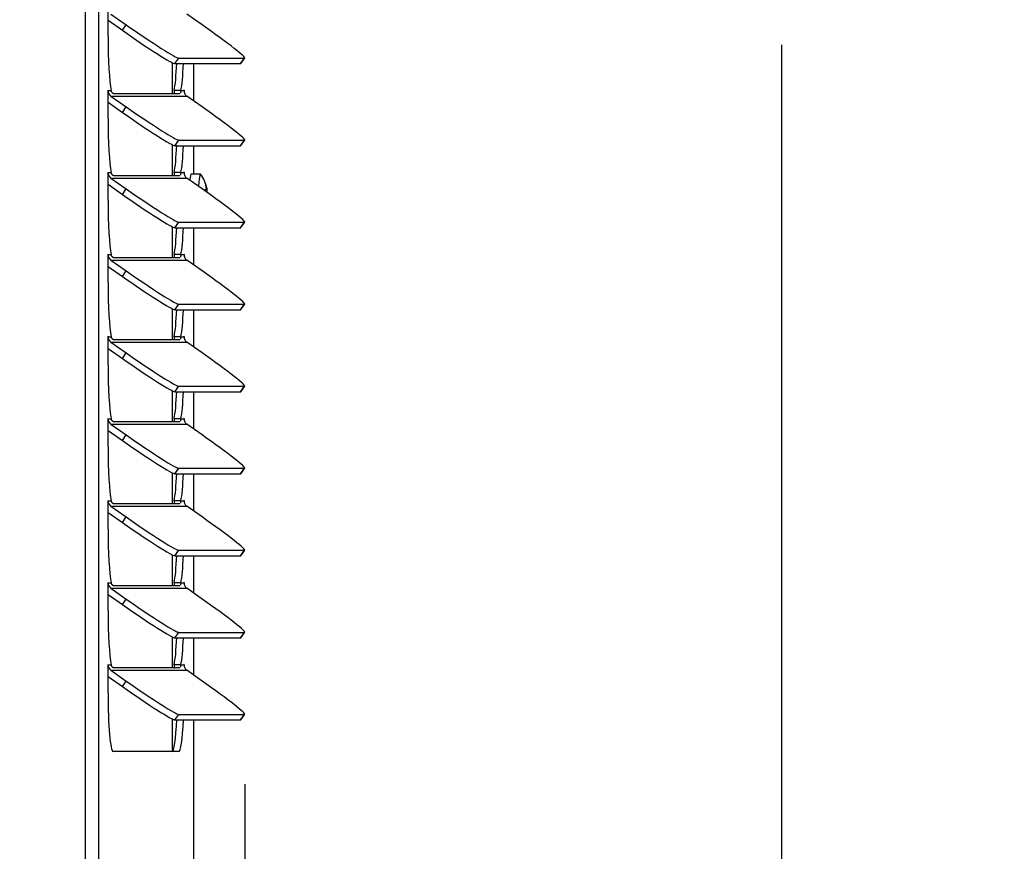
# Model space of a CAD drawing. Header units: inches. Extents: x -1 to 128, y 3 to 101.
# Tile 5 of 17: x 35 to 44, y 58 to 65. Entities that reach past the tile are written whole.
import ezdxf

# ---------------------------------------------------------------- set-up
doc = ezdxf.new("R2010")
doc.units = ezdxf.units.IN
doc.header["$LTSCALE"] = 12
doc.header["$MEASUREMENT"] = 0
doc.header["$PDSIZE"] = -1
doc.linetypes.add('SLD-Solid', pattern=[0])
doc.layers.add('DIMENSIONS', color=140, linetype='SLD-Solid', lineweight=25)
doc.styles.get("Standard").update_dxf_attribs({"font": 'verdana.ttf'})
doc.dimstyles.get("Standard").update_dxf_attribs({"dimtxt": 0.18, "dimasz": 0.18, "dimexe": 0.18, "dimexo": 0.0625, "dimgap": 0.09, "dimtad": 0, "dimtih": 1, "dimtoh": 1, "dimdec": 4, "dimzin": 0, "dimdsep": 46, "dimtxsty": 'Standard', "dimcen": 0.09, "dimadec": 0, "dimazin": 0, "dimtfac": 1, "dimtdec": 4, "dimtofl": 0, "dimtmove": 0, "dimatfit": 3, "dimfxl": 0, "dimtolj": 1, "dimtzin": 0, "dimarcsym": 0})

# ---------------------------------------------------------------- blocks, each defined once
blk = doc.blocks.new('*D138')
at = {"layer": 'Defpoints', "color": 0}
for p in [(36.6679, 86.0468), (41.8381, 86.0468), (36.7743, 48.3363)]:
    blk.add_point(p, dxfattribs=at)
at = {"layer": 'DIMENSIONS', "color": 0, "lineweight": -2}
for p, q in [((37.2679, 86.0468), (43.3381, 86.0468)), ((41.8381, 85.2968), (41.8381, 68.6524)), ((41.8381, 49.0863), (41.8381, 64.6117)), ((37.3743, 48.3363), (43.3381, 48.3363))]:
    blk.add_line(p, q, dxfattribs=at)
at = {"layer": 'DIMENSIONS', "color": 0}
for points in [[(41.7131, 85.2968), (41.9631, 85.2968), (41.8381, 86.0468)], [(41.7131, 49.0863), (41.9631, 49.0863), (41.8381, 48.3363)]]:
    blk.add_solid(points, dxfattribs=at)
at = {"layer": 'DIMENSIONS', "color": 0, "insert": (41.8381, 66.6321), "char_height": 0.75, "attachment_point": 5}
blk.add_mtext('\\A1; 37.71\\P [957.85]\\P (480V)', dxfattribs=at)
blk = doc.blocks.new('*D135')
at = {"layer": 'Defpoints', "color": 0}
for p in [(37.2175, 58.8515), (36.7818, 48.3363), (37.2175, 45.3742)]:
    blk.add_point(p, dxfattribs=at)
at = {"layer": 'DIMENSIONS', "color": 0, "lineweight": -2}
for p, q in [((37.2175, 58.2515), (37.2175, 43.8742)), ((36.7818, 47.7363), (36.7818, 43.8742)), ((36.0318, 45.3742), (35.2818, 45.3742)), ((37.9675, 45.3742), (38.7644, 45.3742))]:
    blk.add_line(p, q, dxfattribs=at)
at = {"layer": 'DIMENSIONS', "color": 0}
for points in [[(36.0318, 45.4992), (36.0318, 45.2492), (36.7818, 45.3742)], [(37.9675, 45.4992), (37.9675, 45.2492), (37.2175, 45.3742)]]:
    blk.add_solid(points, dxfattribs=at)
at = {"layer": 'DIMENSIONS', "color": 0, "insert": (41.1032, 45.3742), "char_height": 0.75, "attachment_point": 5}
blk.add_mtext('\\A1; 0.44\\P [11.07]', dxfattribs=at)

msp = doc.modelspace()

# ---------------------------------------------------------------- linework, layer by layer
for p, q in [((35.84778, 48.36631), (35.84778, 83.60331)), ((35.96334, 48.36631), (35.96334, 83.60331)), ((36.04194, 64.68337), (36.04194, 64.92437)), ((36.04194, 64.82374), (36.1652, 64.7371)), ((36.0671, 64.87686), (36.19834, 64.78461)), ((36.85097, 64.78461), (36.71973, 64.87686)), ((36.1652, 64.7371), (36.19834, 64.78461)), ((36.6168, 64.45031), (36.64994, 64.49782)), ((36.64994, 64.49782), (37.21541, 64.49782)), ((37.18226, 64.45031), (37.21541, 64.49782)), ((37.18434, 64.45104), (37.21748, 64.49855)), ((36.59338, 64.4592), (36.59338, 64.19107)), ((36.6168, 64.45031), (37.18226, 64.45031)), ((36.78146, 64.12758), (36.78146, 64.45031)), ((36.04194, 64.21848), (36.04247, 64.21848)), ((36.04194, 63.97748), (36.04194, 64.21848)), ((36.04247, 64.21848), (36.06863, 64.21848)), ((36.66892, 64.21848), (36.61114, 64.21848)), ((36.66892, 64.21848), (36.69509, 64.21848)), ((36.69509, 64.21848), (36.69561, 64.21848)), ((36.69561, 64.21848), (36.69561, 64.2107)), ((36.0671, 64.17097), (36.19834, 64.07873)), ((36.0671, 64.17097), (36.71973, 64.17097)), ((36.65837, 64.19107), (36.09291, 64.19107)), ((36.85097, 64.07873), (36.71973, 64.17097)), ((36.04194, 64.11785), (36.1652, 64.03122)), ((36.1652, 64.03122), (36.19834, 64.07873)), ((36.6168, 63.74443), (36.64994, 63.79194)), ((36.64994, 63.79194), (37.21541, 63.79194)), ((37.18226, 63.74443), (37.21541, 63.79194)), ((37.18434, 63.74516), (37.21748, 63.79267)), ((36.59338, 63.75332), (36.59338, 63.48519)), ((36.6168, 63.74443), (37.18226, 63.74443)), ((36.78146, 63.49931), (36.78146, 63.74443)), ((36.04194, 63.5126), (36.04247, 63.5126)), ((36.04194, 63.2716), (36.04194, 63.5126)), ((36.04247, 63.5126), (36.06863, 63.5126)), ((36.0671, 63.46509), (36.19834, 63.37284)), ((36.0671, 63.46509), (36.71973, 63.46509)), ((36.65837, 63.48519), (36.09291, 63.48519)), ((36.66892, 63.5126), (36.61114, 63.5126)), ((36.66892, 63.5126), (36.69509, 63.5126)), ((36.69509, 63.5126), (36.69561, 63.5126)), ((36.69561, 63.5126), (36.69561, 63.50482)), ((36.85097, 63.37284), (36.71973, 63.46509)), ((36.836, 63.49931), (36.75631, 63.49931)), ((36.04194, 63.41197), (36.1652, 63.32533)), ((36.1652, 63.32533), (36.19834, 63.37284)), ((36.88775, 63.39652), (36.88462, 63.39652)), ((36.89187, 63.38098), (36.88709, 63.38098)), ((36.88761, 63.37227), (36.89339, 63.37227)), ((36.89326, 63.34555), (36.8896, 63.34555)), ((36.59338, 63.04744), (36.59338, 62.7793)), ((36.6168, 63.03854), (36.64994, 63.08606)), ((36.6168, 63.03854), (37.18226, 63.03854)), ((36.64994, 63.08606), (37.21541, 63.08606)), ((36.78146, 62.71582), (36.78146, 63.03854)), ((37.18226, 63.03854), (37.21541, 63.08606)), ((37.18434, 63.03928), (37.21748, 63.08679)), ((36.04194, 62.80672), (36.04247, 62.80672)), ((36.04194, 62.56572), (36.04194, 62.80672)), ((36.04247, 62.80672), (36.06863, 62.80672)), ((36.65837, 62.7793), (36.09291, 62.7793)), ((36.66892, 62.80672), (36.61114, 62.80672)), ((36.66892, 62.80672), (36.69509, 62.80672)), ((36.69509, 62.80672), (36.69561, 62.80672)), ((36.69561, 62.80672), (36.69561, 62.79893)), ((36.04194, 62.70609), (36.1652, 62.61945)), ((36.0671, 62.75921), (36.19834, 62.66696)), ((36.0671, 62.75921), (36.71973, 62.75921)), ((36.85097, 62.66696), (36.71973, 62.75921)), ((36.1652, 62.61945), (36.19834, 62.66696)), ((36.6168, 62.33266), (36.64994, 62.38017)), ((36.64994, 62.38017), (37.21541, 62.38017)), ((37.18226, 62.33266), (37.21541, 62.38017)), ((37.18434, 62.3334), (37.21748, 62.38091)), ((36.59338, 62.34156), (36.59338, 62.07342)), ((36.6168, 62.33266), (37.18226, 62.33266)), ((36.78146, 62.00993), (36.78146, 62.33266)), ((36.04194, 62.10084), (36.04247, 62.10084)), ((36.04194, 61.85984), (36.04194, 62.10084)), ((36.04247, 62.10084), (36.06863, 62.10084)), ((36.66892, 62.10084), (36.61114, 62.10084)), ((36.66892, 62.10084), (36.69509, 62.10084)), ((36.69509, 62.10084), (36.69561, 62.10084)), ((36.69561, 62.10084), (36.69561, 62.09305)), ((36.0671, 62.05333), (36.19834, 61.96108)), ((36.0671, 62.05333), (36.71973, 62.05333)), ((36.65837, 62.07342), (36.09291, 62.07342)), ((36.85097, 61.96108), (36.71973, 62.05333)), ((36.04194, 62.00021), (36.1652, 61.91357)), ((36.1652, 61.91357), (36.19834, 61.96108)), ((36.6168, 61.62678), (36.64994, 61.67429)), ((36.64994, 61.67429), (37.21541, 61.67429)), ((37.18226, 61.62678), (37.21541, 61.67429)), ((37.18434, 61.62751), (37.21748, 61.67502)), ((36.59338, 61.63567), (36.59338, 61.36754)), ((36.6168, 61.62678), (37.18226, 61.62678)), ((36.78146, 61.30405), (36.78146, 61.62678)), ((36.04194, 61.39495), (36.04247, 61.39495)), ((36.04194, 61.15395), (36.04194, 61.39495)), ((36.04247, 61.39495), (36.06863, 61.39495)), ((36.0671, 61.34744), (36.19834, 61.2552)), ((36.0671, 61.34744), (36.71973, 61.34744)), ((36.65837, 61.36754), (36.09291, 61.36754)), ((36.66892, 61.39495), (36.61114, 61.39495)), ((36.66892, 61.39495), (36.69509, 61.39495)), ((36.69509, 61.39495), (36.69561, 61.39495)), ((36.69561, 61.39495), (36.69561, 61.38717)), ((36.85097, 61.2552), (36.71973, 61.34744)), ((36.04194, 61.29432), (36.1652, 61.20769)), ((36.1652, 61.20769), (36.19834, 61.2552)), ((36.59338, 60.92979), (36.59338, 60.66166)), ((36.6168, 60.9209), (36.64994, 60.96841)), ((36.6168, 60.9209), (37.18226, 60.9209)), ((36.64994, 60.96841), (37.21541, 60.96841)), ((36.78146, 60.59817), (36.78146, 60.9209)), ((37.18226, 60.9209), (37.21541, 60.96841)), ((37.18434, 60.92163), (37.21748, 60.96914)), ((36.04194, 60.68907), (36.04247, 60.68907)), ((36.04194, 60.44807), (36.04194, 60.68907)), ((36.04247, 60.68907), (36.06863, 60.68907)), ((36.65837, 60.66166), (36.09291, 60.66166)), ((36.66892, 60.68907), (36.61114, 60.68907)), ((36.66892, 60.68907), (36.69509, 60.68907)), ((36.69509, 60.68907), (36.69561, 60.68907)), ((36.69561, 60.68907), (36.69561, 60.68129)), ((36.04194, 60.58844), (36.1652, 60.5018)), ((36.0671, 60.64156), (36.19834, 60.54931)), ((36.0671, 60.64156), (36.71973, 60.64156)), ((36.85097, 60.54931), (36.71973, 60.64156)), ((36.1652, 60.5018), (36.19834, 60.54931)), ((36.6168, 60.21502), (36.64994, 60.26253)), ((36.64994, 60.26253), (37.21541, 60.26253)), ((37.18226, 60.21502), (37.21541, 60.26253)), ((37.18434, 60.21575), (37.21748, 60.26326)), ((36.59338, 60.22391), (36.59338, 59.95577)), ((36.6168, 60.21502), (37.18226, 60.21502)), ((36.78146, 59.89229), (36.78146, 60.21502)), ((36.04194, 59.98319), (36.04247, 59.98319)), ((36.04194, 59.74219), (36.04194, 59.98319)), ((36.04247, 59.98319), (36.06863, 59.98319)), ((36.66892, 59.98319), (36.61114, 59.98319)), ((36.66892, 59.98319), (36.69509, 59.98319)), ((36.69509, 59.98319), (36.69561, 59.98319)), ((36.69561, 59.98319), (36.69561, 59.9754)), ((36.0671, 59.93568), (36.19834, 59.84343)), ((36.0671, 59.93568), (36.71973, 59.93568)), ((36.65837, 59.95577), (36.09291, 59.95577)), ((36.85097, 59.84343), (36.71973, 59.93568)), ((36.04194, 59.88256), (36.1652, 59.79592)), ((36.1652, 59.79592), (36.19834, 59.84343)), ((36.6168, 59.50913), (36.64994, 59.55664)), ((36.64994, 59.55664), (37.21541, 59.55664)), ((37.18226, 59.50913), (37.21541, 59.55664)), ((37.18434, 59.50987), (37.21748, 59.55738)), ((36.59338, 59.51803), (36.59338, 59.24989)), ((36.6168, 59.50913), (37.18226, 59.50913)), ((36.78146, 59.18641), (36.78146, 59.50913)), ((36.04194, 59.27731), (36.04247, 59.27731)), ((36.04194, 59.03631), (36.04194, 59.27731)), ((36.04247, 59.27731), (36.06863, 59.27731)), ((36.0671, 59.2298), (36.19834, 59.13755)), ((36.0671, 59.2298), (36.71973, 59.2298)), ((36.65837, 59.24989), (36.09291, 59.24989)), ((36.66892, 59.27731), (36.61114, 59.27731)), ((36.66892, 59.27731), (36.69509, 59.27731)), ((36.69509, 59.27731), (36.69561, 59.27731)), ((36.69561, 59.27731), (36.69561, 59.26952)), ((36.85097, 59.13755), (36.71973, 59.2298)), ((36.04194, 59.17668), (36.1652, 59.09004)), ((36.1652, 59.09004), (36.19834, 59.13755)), ((36.59338, 58.81214), (36.59338, 58.53031)), ((36.6168, 58.80325), (36.64994, 58.85076)), ((36.6168, 58.80325), (37.18226, 58.80325)), ((36.64994, 58.85076), (37.21541, 58.85076)), ((36.78146, 56.49931), (36.78146, 58.80325)), ((37.18226, 58.80325), (37.21541, 58.85076)), ((37.18434, 58.80398), (37.21748, 58.8515)), ((36.65151, 58.53031), (36.08604, 58.53031))]:
    msp.add_line(p, q)
msp.add_arc((36.59784, 63.31631), 0.30107, 11.697741, 37.145675)
for centre, major_axis, ratio, start_param, end_param in [((36.20878, 64.7371), (-0.41009, 0.28605), 0.0499905, 1.4992521, 3.0700485), ((36.24192, 64.78461), (-0.41009, 0.28605), 0.0499905, 1.4992521, 3.0700485), ((36.80739, 64.78461), (-0.41009, 0.28605), 0.0499905, 3.0700485, 4.6408448), ((36.08604, 64.68337), (0, -0.506), 0.0871557, 4.712389, 5.8772661), ((36.59373, 64.68337), (0, -0.506), 0.0871557, 0.4059192, 1.0989982), ((36.65151, 64.68337), (0, -0.506), 0.0871557, 0.4059192, 1.0921418), ((36.77425, 64.7371), (-0.41009, 0.28605), 0.0499905, 3.0700485, 3.1415927), ((36.0422, 64.21848), (0, -0.003), 0.0871557, 1.5707963, 4.712389), ((36.10024, 64.21848), (0, 0.058), 0.9961947, 1.5707963, 2.5307274), ((36.69535, 64.21848), (0, -0.003), 0.0871557, 1.5707963, 4.712389), ((36.75287, 64.21848), (0, -0.058), 0.9961947, 4.712389, 5.6723201), ((36.24192, 64.07873), (-0.41009, 0.28605), 0.0499905, 1.4992521, 3.0700485), ((36.80739, 64.07873), (-0.41009, 0.28605), 0.0499905, 3.0700485, 4.6408448), ((36.08604, 63.97748), (0, -0.506), 0.0871557, 4.712389, 5.8772661), ((36.20878, 64.03122), (-0.41009, 0.28605), 0.0499905, 1.4992521, 3.0700485), ((36.59373, 63.97748), (0, -0.506), 0.0871557, 0.4059192, 1.0989982), ((36.65151, 63.97748), (0, -0.506), 0.0871557, 0.4059192, 1.0921418), ((36.77425, 64.03122), (-0.41009, 0.28605), 0.0499905, 3.0700485, 3.1415927), ((36.0422, 63.5126), (0, -0.003), 0.0871557, 1.5707963, 4.712389), ((36.10024, 63.5126), (0, 0.058), 0.9961947, 1.5707963, 2.5307274), ((36.69535, 63.5126), (0, -0.003), 0.0871557, 1.5707963, 4.712389), ((36.75287, 63.5126), (0, -0.058), 0.9961947, 4.712389, 5.6723201), ((36.75631, 63.31631), (0, 0.183), 0.0871557, 0, 0.7737111), ((36.836, 63.31631), (0, 0.183), 0.0871557, 0, 1.1351991), ((36.836, 63.31631), (0, 0.183), 0.0871557, 6.1686391, 6.2831853), ((36.24192, 63.37284), (-0.41009, 0.28605), 0.0499905, 1.4992521, 3.0700485), ((36.80739, 63.37284), (-0.41009, 0.28605), 0.0499905, 3.0700485, 4.6408448), ((36.59761, 63.37024), (0.29619, 0.00126), 0.0485958, -0.2935317, -0.2301384), ((36.59366, 63.34099), (-0.29202, -0.04951), 0.8860007, 3.0952726, 3.1586659), ((36.6018, 63.34555), (0.29352, -0.0397), 0.8374049, 0.3029076, 0.366301), ((36.20878, 63.32533), (-0.41009, 0.28605), 0.0499905, 1.4992521, 3.0700485), ((36.08604, 63.2716), (0, -0.506), 0.0871557, 4.712389, 5.8772661), ((36.59373, 63.2716), (0, -0.506), 0.0871557, 0.4059192, 1.0989982), ((36.65151, 63.2716), (0, -0.506), 0.0871557, 0.4059192, 1.0921418), ((36.77425, 63.32533), (-0.41009, 0.28605), 0.0499905, 3.0700485, 3.1415927), ((36.0422, 62.80672), (0, -0.003), 0.0871557, 1.5707963, 4.712389), ((36.10024, 62.80672), (0, 0.058), 0.9961947, 1.5707963, 2.5307274), ((36.69535, 62.80672), (0, -0.003), 0.0871557, 1.5707963, 4.712389), ((36.75287, 62.80672), (0, -0.058), 0.9961947, 4.712389, 5.6723201), ((36.20878, 62.61945), (-0.41009, 0.28605), 0.0499905, 1.4992521, 3.0700485), ((36.24192, 62.66696), (-0.41009, 0.28605), 0.0499905, 1.4992521, 3.0700485), ((36.80739, 62.66696), (-0.41009, 0.28605), 0.0499905, 3.0700485, 4.6408448), ((36.08604, 62.56572), (0, -0.506), 0.0871557, 4.712389, 5.8772661), ((36.59373, 62.56572), (0, -0.506), 0.0871557, 0.4059192, 1.0989982), ((36.65151, 62.56572), (0, -0.506), 0.0871557, 0.4059192, 1.0921418), ((36.77425, 62.61945), (-0.41009, 0.28605), 0.0499905, 3.0700485, 3.1415927), ((36.0422, 62.10084), (0, -0.003), 0.0871557, 1.5707963, 4.712389), ((36.10024, 62.10084), (0, -0.058), 0.9961947, 4.712389, 5.6723201), ((36.69535, 62.10084), (0, -0.003), 0.0871557, 1.5707963, 4.712389), ((36.75287, 62.10084), (0, -0.058), 0.9961947, 4.712389, 5.6723201), ((36.24192, 61.96108), (-0.41009, 0.28605), 0.0499905, 1.4992521, 3.0700485), ((36.80739, 61.96108), (-0.41009, 0.28605), 0.0499905, 3.0700485, 4.6408448), ((36.08604, 61.85984), (0, -0.506), 0.0871557, 4.712389, 5.8772661), ((36.20878, 61.91357), (-0.41009, 0.28605), 0.0499905, 1.4992521, 3.0700485), ((36.59373, 61.85984), (0, -0.506), 0.0871557, 0.4059192, 1.0989982), ((36.65151, 61.85984), (0, 0.506), 0.0871557, 3.5475119, 4.2337345), ((36.77425, 61.91357), (-0.41009, 0.28605), 0.0499905, 3.0700485, 3.1415927), ((36.0422, 61.39495), (0, -0.003), 0.0871557, 1.5707963, 4.712389), ((36.10024, 61.39495), (0, -0.058), 0.9961947, 4.712389, 5.6723201), ((36.69535, 61.39495), (0, -0.003), 0.0871557, 1.5707963, 4.712389), ((36.75287, 61.39495), (0, -0.058), 0.9961947, 4.712389, 5.6723201), ((36.24192, 61.2552), (-0.41009, 0.28605), 0.0499905, 1.4992521, 3.0700485), ((36.80739, 61.2552), (-0.41009, 0.28605), 0.0499905, 3.0700485, 4.6408448), ((36.20878, 61.20769), (-0.41009, 0.28605), 0.0499905, 1.4992521, 3.0700485), ((36.08604, 61.15395), (0, -0.506), 0.0871557, 4.712389, 5.8772661), ((36.59373, 61.15395), (0, -0.506), 0.0871557, 0.4059192, 1.0989982), ((36.65151, 61.15395), (0, -0.506), 0.0871557, 0.4059192, 1.0921418), ((36.77425, 61.20769), (-0.41009, 0.28605), 0.0499905, 3.0700485, 3.1415927), ((36.0422, 60.68907), (0, -0.003), 0.0871557, 1.5707963, 4.712389), ((36.10024, 60.68907), (0, 0.058), 0.9961947, 1.5707963, 2.5307274), ((36.69535, 60.68907), (0, -0.003), 0.0871557, 1.5707963, 4.712389), ((36.75287, 60.68907), (0, -0.058), 0.9961947, 4.712389, 5.6723201), ((36.20878, 60.5018), (-0.41009, 0.28605), 0.0499905, 1.4992521, 3.0700485), ((36.24192, 60.54931), (-0.41009, 0.28605), 0.0499905, 1.4992521, 3.0700485), ((36.80739, 60.54931), (-0.41009, 0.28605), 0.0499905, 3.0700485, 4.6408448), ((36.08604, 60.44807), (0, -0.506), 0.0871557, 4.712389, 5.8772661), ((36.59373, 60.44807), (0, -0.506), 0.0871557, 0.4059192, 1.0989982), ((36.65151, 60.44807), (0, -0.506), 0.0871557, 0.4059192, 1.0921418), ((36.77425, 60.5018), (-0.41009, 0.28605), 0.0499905, 3.0700485, 3.1415927), ((36.0422, 59.98319), (0, -0.003), 0.0871557, 1.5707963, 4.712389), ((36.10024, 59.98319), (0, 0.058), 0.9961947, 1.5707963, 2.5307274), ((36.69535, 59.98319), (0, -0.003), 0.0871557, 1.5707963, 4.712389), ((36.75287, 59.98319), (0, -0.058), 0.9961947, 4.712389, 5.6723201), ((36.24192, 59.84343), (-0.41009, 0.28605), 0.0499905, 1.4992521, 3.0700485), ((36.80739, 59.84343), (-0.41009, 0.28605), 0.0499905, 3.0700485, 4.6408448), ((36.08604, 59.74219), (0, -0.506), 0.0871557, 4.712389, 5.8772661), ((36.20878, 59.79592), (-0.41009, 0.28605), 0.0499905, 1.4992521, 3.0700485), ((36.59373, 59.74219), (0, -0.506), 0.0871557, 0.4059192, 1.0989982), ((36.65151, 59.74219), (0, -0.506), 0.0871557, 0.4059192, 1.0921418), ((36.77425, 59.79592), (-0.41009, 0.28605), 0.0499905, 3.0700485, 3.1415927), ((36.0422, 59.27731), (0, -0.003), 0.0871557, 1.5707963, 4.712389), ((36.10024, 59.27731), (0, 0.058), 0.9961947, 1.5707963, 2.5307274), ((36.69535, 59.27731), (0, -0.003), 0.0871557, 1.5707963, 4.712389), ((36.75287, 59.27731), (0, -0.058), 0.9961947, 4.712389, 5.6723201), ((36.24192, 59.13755), (-0.41009, 0.28605), 0.0499905, 1.4992521, 3.0700485), ((36.80739, 59.13755), (-0.41009, 0.28605), 0.0499905, 3.0700485, 4.6408448), ((36.20878, 59.09004), (-0.41009, 0.28605), 0.0499905, 1.4992521, 3.0700485), ((36.08604, 59.03631), (0, -0.506), 0.0871557, 4.712389, 6.2831853), ((36.59373, 59.03631), (0, 0.506), 0.0871557, 3.1415927, 4.2405909), ((36.65151, 59.03631), (0, 0.506), 0.0871557, 3.1415927, 4.2337345), ((36.77425, 59.09004), (-0.41009, 0.28605), 0.0499905, 3.0700485, 3.1415927)]:
    msp.add_ellipse(centre, major_axis=major_axis, ratio=ratio, start_param=start_param, end_param=end_param)
for points, knots in [([(36.09291, 64.19107), (36.09239, 64.1911), (36.09136, 64.19117), (36.08958, 64.19172), (36.08764, 64.19261), (36.08555, 64.19388), (36.08333, 64.19552), (36.08065, 64.19789), (36.07752, 64.20126), (36.07411, 64.20601), (36.07096, 64.21165), (36.0694, 64.21621), (36.06863, 64.21848)], [0, 0, 0, 0, 0.0845045, 0.1689589, 0.2533135, 0.3375184, 0.4215246, 0.5052834, 0.6303487, 0.7545911, 0.877857, 1, 1, 1, 1]), ([(36.61114, 64.21848), (36.60977, 64.20909), (36.6095, 64.20084), (36.6096, 64.19175), (36.60966, 64.18975), (36.60974, 64.18786)], [0, 0, 0, 0, 0.25, 0.25, 0.32634917, 0.32634917, 0.32634917, 0.32634917]), ([(36.66892, 64.21848), (36.66856, 64.21717), (36.66782, 64.21453), (36.667, 64.21095), (36.66632, 64.20765), (36.66575, 64.20467), (36.66525, 64.202), (36.66477, 64.19963), (36.66444, 64.19826), (36.66427, 64.19762)], [0, 0, 0, 0, 0.06965429, 0.13969468, 0.21009465, 0.28082716, 0.35186426, 0.42317718, 0.49473679, 0.49473679, 0.49473679, 0.49473679]), ([(36.66058, 64.19155), (36.66052, 64.19152), (36.65985, 64.19123), (36.65908, 64.19115), (36.65837, 64.19107)], [0.86073423, 0.86073423, 0.86073423, 0.86073423, 0.87326389, 1, 1, 1, 1]), ([(36.09291, 63.48519), (36.09239, 63.48522), (36.09136, 63.48529), (36.08958, 63.48584), (36.08764, 63.48673), (36.08555, 63.48799), (36.08333, 63.48963), (36.08065, 63.492), (36.07752, 63.49538), (36.07411, 63.50013), (36.07096, 63.50577), (36.0694, 63.51033), (36.06863, 63.5126)], [0, 0, 0, 0, 0.0845045, 0.1689589, 0.2533135, 0.3375184, 0.4215246, 0.5052834, 0.6303487, 0.7545911, 0.877857, 1, 1, 1, 1]), ([(36.61114, 63.5126), (36.60977, 63.50321), (36.6095, 63.49496), (36.6096, 63.48587), (36.60966, 63.48386), (36.60974, 63.48197)], [0, 0, 0, 0, 0.25, 0.25, 0.32634917, 0.32634917, 0.32634917, 0.32634917]), ([(36.66058, 63.48566), (36.66052, 63.48564), (36.65985, 63.48535), (36.65908, 63.48526), (36.65837, 63.48519)], [0.86073423, 0.86073423, 0.86073423, 0.86073423, 0.87326389, 1, 1, 1, 1]), ([(36.66892, 63.5126), (36.66856, 63.51128), (36.66782, 63.50865), (36.667, 63.50507), (36.66632, 63.50177), (36.66575, 63.49879), (36.66525, 63.49612), (36.66477, 63.49375), (36.66444, 63.49238), (36.66427, 63.49174)], [0, 0, 0, 0, 0.06965429, 0.13969468, 0.21009465, 0.28082716, 0.35186426, 0.42317718, 0.49473679, 0.49473679, 0.49473679, 0.49473679]), ([(36.87742, 63.35411), (36.87741, 63.3551), (36.87742, 63.35606), (36.8776, 63.35997), (36.87802, 63.36251), (36.87931, 63.36608), (36.88017, 63.36712), (36.88115, 63.36728)], [0.42258528, 0.42258528, 0.42258528, 0.42258528, 0.5, 0.5, 0.75, 0.75, 1, 1, 1, 1]), ([(36.88489, 63.39492), (36.88433, 63.39785), (36.88395, 63.40036), (36.88363, 63.40396), (36.88369, 63.40504), (36.88428, 63.40537), (36.88479, 63.40462), (36.88611, 63.40159), (36.88691, 63.39929), (36.88775, 63.39652)], [0, 0, 0, 0, 0.25, 0.25, 0.5, 0.5, 0.75, 0.75, 1, 1, 1, 1]), ([(36.88601, 63.36818), (36.88677, 63.36834), (36.88731, 63.36939), (36.88779, 63.37297), (36.88774, 63.37552), (36.8874, 63.37847)], [0, 0, 0, 0, 0.5, 0.5, 1, 1, 1, 1]), ([(36.89105, 63.37233), (36.89098, 63.37201), (36.89092, 63.37162), (36.89072, 63.36965), (36.89073, 63.36734), (36.89104, 63.3617), (36.89135, 63.35842), (36.89218, 63.35181), (36.8927, 63.34848), (36.89326, 63.34555)], [0.17116719, 0.17116719, 0.17116719, 0.17116719, 0.25, 0.25, 0.5, 0.5, 0.75, 0.75, 1, 1, 1, 1]), ([(36.89187, 63.38098), (36.8925, 63.37819), (36.89298, 63.37589), (36.89349, 63.37286), (36.89353, 63.37213), (36.89334, 63.37229)], [0, 0, 0, 0, 0.5, 0.5, 1, 1, 1, 1]), ([(36.09291, 62.7793), (36.09239, 62.77934), (36.09136, 62.77941), (36.08958, 62.77996), (36.08764, 62.78085), (36.08555, 62.78211), (36.08333, 62.78375), (36.08065, 62.78612), (36.07752, 62.78949), (36.07411, 62.79425), (36.07096, 62.79989), (36.0694, 62.80445), (36.06863, 62.80672)], [0, 0, 0, 0, 0.0845045, 0.1689589, 0.2533135, 0.3375184, 0.4215246, 0.5052834, 0.6303487, 0.7545911, 0.877857, 1, 1, 1, 1]), ([(36.61114, 62.80672), (36.60977, 62.79733), (36.6095, 62.78908), (36.6096, 62.77999), (36.60966, 62.77798), (36.60974, 62.77609)], [0, 0, 0, 0, 0.25, 0.25, 0.32634917, 0.32634917, 0.32634917, 0.32634917]), ([(36.66058, 62.77978), (36.66052, 62.77975), (36.65985, 62.77947), (36.65908, 62.77938), (36.65837, 62.7793)], [0.86073423, 0.86073423, 0.86073423, 0.86073423, 0.87326389, 1, 1, 1, 1]), ([(36.66892, 62.80672), (36.66856, 62.8054), (36.66782, 62.80276), (36.667, 62.79919), (36.66632, 62.79589), (36.66575, 62.79291), (36.66525, 62.79023), (36.66477, 62.78787), (36.66444, 62.78649), (36.66427, 62.78586)], [0, 0, 0, 0, 0.06965429, 0.13969468, 0.21009465, 0.28082716, 0.35186426, 0.42317718, 0.49473679, 0.49473679, 0.49473679, 0.49473679]), ([(36.09291, 62.07342), (36.09239, 62.07346), (36.09136, 62.07352), (36.08958, 62.07408), (36.08764, 62.07496), (36.08555, 62.07623), (36.08333, 62.07787), (36.08065, 62.08024), (36.07752, 62.08361), (36.07411, 62.08837), (36.07096, 62.09401), (36.0694, 62.09857), (36.06863, 62.10084)], [0, 0, 0, 0, 0.0845045, 0.1689589, 0.2533135, 0.3375184, 0.4215246, 0.5052834, 0.6303487, 0.7545911, 0.877857, 1, 1, 1, 1]), ([(36.61114, 62.10084), (36.60977, 62.09145), (36.6095, 62.0832), (36.6096, 62.07411), (36.60966, 62.0721), (36.60974, 62.07021)], [0, 0, 0, 0, 0.25, 0.25, 0.32634917, 0.32634917, 0.32634917, 0.32634917]), ([(36.66892, 62.10084), (36.66856, 62.09952), (36.66782, 62.09688), (36.667, 62.0933), (36.66632, 62.09001), (36.66575, 62.08702), (36.66525, 62.08435), (36.66477, 62.08198), (36.66444, 62.08061), (36.66427, 62.07997)], [0, 0, 0, 0, 0.06965429, 0.13969468, 0.21009465, 0.28082716, 0.35186426, 0.42317718, 0.49473679, 0.49473679, 0.49473679, 0.49473679]), ([(36.66058, 62.0739), (36.66052, 62.07387), (36.65985, 62.07358), (36.65908, 62.0735), (36.65837, 62.07342)], [0.86073423, 0.86073423, 0.86073423, 0.86073423, 0.87326389, 1, 1, 1, 1]), ([(36.09291, 61.36754), (36.09239, 61.36757), (36.09136, 61.36764), (36.08958, 61.36819), (36.08764, 61.36908), (36.08555, 61.37035), (36.08333, 61.37199), (36.08065, 61.37436), (36.07752, 61.37773), (36.07411, 61.38249), (36.07096, 61.38812), (36.0694, 61.39268), (36.06863, 61.39495)], [0, 0, 0, 0, 0.0845045, 0.1689589, 0.2533135, 0.3375184, 0.4215246, 0.5052834, 0.6303487, 0.7545911, 0.877857, 1, 1, 1, 1]), ([(36.61114, 61.39495), (36.60977, 61.38556), (36.6095, 61.37732), (36.6096, 61.36822), (36.60966, 61.36622), (36.60974, 61.36433)], [0, 0, 0, 0, 0.25, 0.25, 0.32634917, 0.32634917, 0.32634917, 0.32634917]), ([(36.66058, 61.36802), (36.66052, 61.36799), (36.65985, 61.3677), (36.65908, 61.36762), (36.65837, 61.36754)], [0.86073423, 0.86073423, 0.86073423, 0.86073423, 0.87326389, 1, 1, 1, 1]), ([(36.66892, 61.39495), (36.66856, 61.39364), (36.66782, 61.391), (36.667, 61.38742), (36.66632, 61.38412), (36.66575, 61.38114), (36.66525, 61.37847), (36.66477, 61.3761), (36.66444, 61.37473), (36.66427, 61.37409)], [0, 0, 0, 0, 0.06965429, 0.13969468, 0.21009465, 0.28082716, 0.35186426, 0.42317718, 0.49473679, 0.49473679, 0.49473679, 0.49473679]), ([(36.09291, 60.66166), (36.09239, 60.66169), (36.09136, 60.66176), (36.08958, 60.66231), (36.08764, 60.6632), (36.08555, 60.66446), (36.08333, 60.6661), (36.08065, 60.66847), (36.07752, 60.67185), (36.07411, 60.6766), (36.07096, 60.68224), (36.0694, 60.6868), (36.06863, 60.68907)], [0, 0, 0, 0, 0.0845045, 0.1689589, 0.2533135, 0.3375184, 0.4215246, 0.5052834, 0.6303487, 0.7545911, 0.877857, 1, 1, 1, 1]), ([(36.61114, 60.68907), (36.60977, 60.67968), (36.6095, 60.67143), (36.6096, 60.66234), (36.60966, 60.66033), (36.60974, 60.65844)], [0, 0, 0, 0, 0.25, 0.25, 0.32634917, 0.32634917, 0.32634917, 0.32634917]), ([(36.66058, 60.66213), (36.66052, 60.66211), (36.65985, 60.66182), (36.65908, 60.66173), (36.65837, 60.66166)], [0.86073423, 0.86073423, 0.86073423, 0.86073423, 0.87326389, 1, 1, 1, 1]), ([(36.66892, 60.68907), (36.66856, 60.68776), (36.66782, 60.68512), (36.667, 60.68154), (36.66632, 60.67824), (36.66575, 60.67526), (36.66525, 60.67259), (36.66477, 60.67022), (36.66444, 60.66885), (36.66427, 60.66821)], [0, 0, 0, 0, 0.06965429, 0.13969468, 0.21009465, 0.28082716, 0.35186426, 0.42317718, 0.49473679, 0.49473679, 0.49473679, 0.49473679]), ([(36.09291, 59.95577), (36.09239, 59.95581), (36.09136, 59.95588), (36.08958, 59.95643), (36.08764, 59.95732), (36.08555, 59.95858), (36.08333, 59.96022), (36.08065, 59.96259), (36.07752, 59.96597), (36.07411, 59.97072), (36.07096, 59.97636), (36.0694, 59.98092), (36.06863, 59.98319)], [0, 0, 0, 0, 0.0845045, 0.1689589, 0.2533135, 0.3375184, 0.4215246, 0.5052834, 0.6303487, 0.7545911, 0.877857, 1, 1, 1, 1]), ([(36.61114, 59.98319), (36.60977, 59.9738), (36.6095, 59.96555), (36.6096, 59.95646), (36.60966, 59.95445), (36.60974, 59.95256)], [0, 0, 0, 0, 0.25, 0.25, 0.32634917, 0.32634917, 0.32634917, 0.32634917]), ([(36.66892, 59.98319), (36.66856, 59.98187), (36.66782, 59.97923), (36.667, 59.97566), (36.66632, 59.97236), (36.66575, 59.96938), (36.66525, 59.9667), (36.66477, 59.96434), (36.66444, 59.96296), (36.66427, 59.96233)], [0, 0, 0, 0, 0.06965429, 0.13969468, 0.21009465, 0.28082716, 0.35186426, 0.42317718, 0.49473679, 0.49473679, 0.49473679, 0.49473679]), ([(36.66058, 59.95625), (36.66052, 59.95622), (36.65985, 59.95594), (36.65908, 59.95585), (36.65837, 59.95577)], [0.86073423, 0.86073423, 0.86073423, 0.86073423, 0.87326389, 1, 1, 1, 1]), ([(36.09291, 59.24989), (36.09239, 59.24993), (36.09136, 59.24999), (36.08958, 59.25055), (36.08764, 59.25144), (36.08555, 59.2527), (36.08333, 59.25434), (36.08065, 59.25671), (36.07752, 59.26008), (36.07411, 59.26484), (36.07096, 59.27048), (36.0694, 59.27504), (36.06863, 59.27731)], [0, 0, 0, 0, 0.0845045, 0.1689589, 0.2533135, 0.3375184, 0.4215246, 0.5052834, 0.6303487, 0.7545911, 0.877857, 1, 1, 1, 1]), ([(36.61114, 59.27731), (36.60977, 59.26792), (36.6095, 59.25967), (36.6096, 59.25058), (36.60966, 59.24857), (36.60974, 59.24668)], [0, 0, 0, 0, 0.25, 0.25, 0.32634917, 0.32634917, 0.32634917, 0.32634917]), ([(36.66058, 59.25037), (36.66052, 59.25034), (36.65985, 59.25005), (36.65908, 59.24997), (36.65837, 59.24989)], [0.86073423, 0.86073423, 0.86073423, 0.86073423, 0.87326389, 1, 1, 1, 1]), ([(36.66892, 59.27731), (36.66856, 59.27599), (36.66782, 59.27335), (36.667, 59.26977), (36.66632, 59.26648), (36.66575, 59.26349), (36.66525, 59.26082), (36.66477, 59.25846), (36.66444, 59.25708), (36.66427, 59.25644)], [0, 0, 0, 0, 0.06965429, 0.13969468, 0.21009465, 0.28082716, 0.35186426, 0.42317718, 0.49473679, 0.49473679, 0.49473679, 0.49473679])]:
    msp.add_open_spline(points, degree=3, knots=knots)

# ---------------------------------------------------------------- dimensions: what is measured, and where the dimension line sits
at = {"layer": 'DIMENSIONS'}
dim = msp.add_linear_dim(base=(41.83811, 86.04681), p1=(36.77426, 48.33629), p2=(36.66786, 86.04681), angle=90, text=' <>\\P (480V)', dimstyle='Standard', override={"dimtxt": 0.75, "dimasz": 0.75, "dimexe": 1.5, "dimexo": 0.6, "dimgap": 0.25, "dimdec": 2, "dimzin": 1, "dimpost": '\\X', "dimtdec": 2, "dimtzin": 1}, dxfattribs=at)
dim.commit()
dim.dimension.update_dxf_attribs({"geometry": '*D138', "text_midpoint": (41.83811, 66.63206), "dimtype": 160})
dim = msp.add_linear_dim(base=(37.21748, 45.37417), p1=(36.78181, 48.33629), p2=(37.21748, 58.8515), text=' <>', dimstyle='Standard', override={"dimtxt": 0.75, "dimasz": 0.75, "dimexe": 1.5, "dimexo": 0.6, "dimgap": 0.25, "dimdec": 2, "dimzin": 1, "dimpost": '\\X', "dimtdec": 2, "dimtzin": 1}, dxfattribs=at)
dim.commit()
dim.dimension.update_dxf_attribs({"geometry": '*D135', "text_midpoint": (41.10319, 45.37417), "dimtype": 160})

doc.saveas('drawing.dxf')
